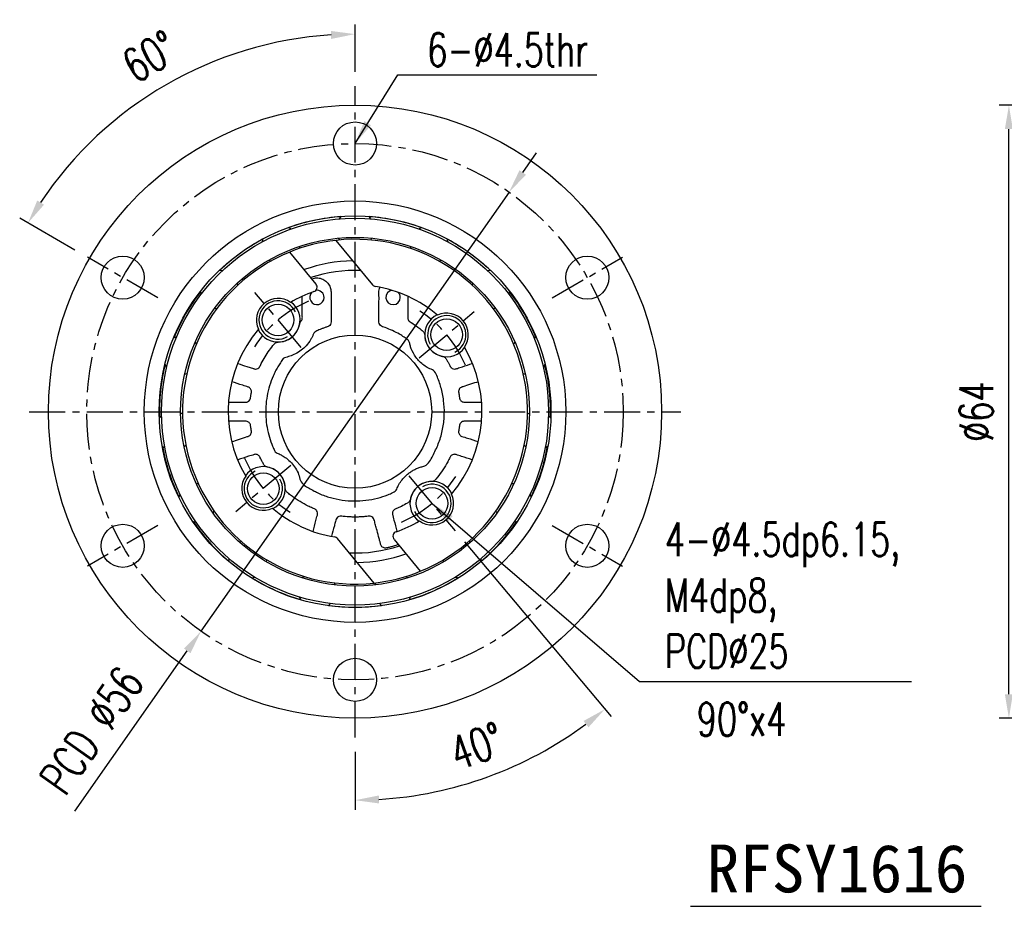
# Model space of a CAD drawing. Header units: millimetres. Extents: x -35 to 371, y -58 to 75.
# Tile 1 of 123: x -35 to 68, y -52 to 41. Entities that reach past the tile are written whole.
import ezdxf
from ezdxf.enums import TextEntityAlignment as Align

# ---------------------------------------------------------------- set-up
doc = ezdxf.new("R2010")
doc.units = ezdxf.units.MM
doc.linetypes.add('CENTER', pattern=[2, 1.25, -0.25, 0.25, -0.25])
for name, color, linetype in [('CHA', 7, 'Continuous'), ('CL', 1, 'CENTER'), ('DIM', 4, 'Continuous'), ('OUT', 3, 'Continuous')]:
    doc.layers.add(name, color=color, linetype=linetype)
doc.styles.add('DIM-7', font='SIMPLEX.shx', dxfattribs={"width": 0.7, "bigfont": 'chineset.shx'})
doc.styles.add('T', font='kaiu.ttf')
doc.dimstyles.new('CNS', dxfattribs={"dimtxt": 3.5, "dimasz": 2.5, "dimexe": 1, "dimexo": 1.5, "dimgap": 0.09, "dimtad": 0, "dimdsep": 46, "dimtxsty": 'DIM-7', "dimcen": 0.09, "dimclrd": 1, "dimclre": 1, "dimclrt": 4, "dimadec": 0, "dimazin": 0, "dimtfac": 1, "dimtix": 1, "dimtmove": 2, "dimatfit": 3, "dimfxl": 1, "dimtvp": 0.971429, "dimtolj": 1, "dimarcsym": 0})

# ---------------------------------------------------------------- blocks, each defined once
blk = doc.blocks.new('*D0')
at = {"layer": 'DEFPOINTS', "color": 0}
for p in [(-13.48, 37.04), (0, 34), (-27.93, 16.13), (-20.57, 11.88), (0, -34)]:
    blk.add_point(p, dxfattribs=at)
at = {"layer": 'DIM', "color": 0, "lineweight": -2}
for p, q in [((0, 35.5), (0, 40.42)), ((-29.23, 16.88), (-35, 20.21))]:
    blk.add_line(p, q, dxfattribs=at)
blk.add_arc((0, 0), 39.42, 93.6347, 146.3653, dxfattribs=at)
at = {"layer": 'DIM', "color": 0}
for points in [[(-2.51, 39.75), (-2.49, 38.92), (0, 39.42)], [(-32.46, 21.61), (-33.17, 22.05), (-34.13, 19.71)]]:
    blk.add_solid(points, dxfattribs=at)
at = {"layer": 'DIM', "color": 0, "insert": (-21.41, 37.08), "char_height": 3.5, "attachment_point": 5, "rotation": 30, "style": 'DIM-7'}
blk.add_mtext('\\A1;60°', dxfattribs=at)
blk = doc.blocks.new('*D1')
at = {"layer": 'DEFPOINTS', "color": 0}
for p in [(0, 34), (5.62, -6.7), (10.45, -12.45), (0, -34), (9.35, -39.47)]:
    blk.add_point(p, dxfattribs=at)
at = {"layer": 'DIM', "color": 0, "lineweight": -2}
for p, q in [((11.41, -13.6), (26.72, -31.84)), ((0, -35.5), (0, -41.56))]:
    blk.add_line(p, q, dxfattribs=at)
blk.add_arc((0, 0), 40.56, 273.5319, 306.4681, dxfattribs=at)
at = {"layer": 'DIM', "color": 0}
for points in [[(23.85, -32.29), (24.37, -32.95), (26.07, -31.07)], [(2.51, -40.9), (2.49, -40.07), (0, -40.56)]]:
    blk.add_solid(points, dxfattribs=at)
at = {"layer": 'DIM', "color": 0, "insert": (12.71, -34.92), "char_height": 3.5, "attachment_point": 5, "rotation": 20, "style": 'DIM-7'}
blk.add_mtext('\\A1;40°', dxfattribs=at)
blk = doc.blocks.new('*D2')
at = {"layer": 'DEFPOINTS', "color": 0}
for p in [(68.25, 32), (100, 32), (100, -32)]:
    blk.add_point(p, dxfattribs=at)
at = {"layer": 'DIM', "color": 0, "lineweight": -2}
for p, q in [((98.5, 32), (67.25, 32)), ((68.25, -29.5), (68.25, 29.5)), ((98.5, -32), (67.25, -32))]:
    blk.add_line(p, q, dxfattribs=at)
at = {"layer": 'DIM', "color": 0}
for points in [[(67.83, 29.5), (68.66, 29.5), (68.25, 32)], [(67.83, -29.5), (68.66, -29.5), (68.25, -32)]]:
    blk.add_solid(points, dxfattribs=at)
at = {"layer": 'DIM', "color": 0, "insert": (64.85, 0), "char_height": 3.5, "attachment_point": 5, "rotation": 90, "style": 'DIM-7'}
blk.add_mtext('\\A1;%%C64', dxfattribs=at)
blk = doc.blocks.new('*D10')
at = {"layer": 'DEFPOINTS', "color": 0}
for p in [(16.08, 22.93), (-16.08, -22.93)]:
    blk.add_point(p, dxfattribs=at)
at = {"layer": 'DIM', "color": 7, "lineweight": -2}
for p, q in [((17.51, 24.97), (18.95, 27.02)), ((16.08, 22.93), (-16.08, -22.93)), ((-29.24, -41.7), (-17.51, -24.97))]:
    blk.add_line(p, q, dxfattribs=at)
at = {"layer": 'DIM', "color": 7}
for points in [[(17.17, 25.21), (17.85, 24.73), (16.08, 22.93)], [(-17.85, -24.73), (-17.17, -25.21), (-16.08, -22.93)]]:
    blk.add_solid(points, dxfattribs=at)
at = {"layer": 'DIM', "color": 0, "insert": (-27.49, -33.28), "char_height": 3.5, "attachment_point": 5, "rotation": 54.9624, "style": 'DIM-7'}
blk.add_mtext('\\A1;PCD ∅56', dxfattribs=at)

msp = doc.modelspace()

# ---------------------------------------------------------------- linework, layer by layer
at = {"layer": 'CL', "color": 7, "ltscale": 3}
for p, q in [((0, -34), (0, 34)), ((-20.568, 11.875), (-27.929, 16.125)), ((20.568, 11.875), (27.929, 16.125)), ((-5.624, 6.703), (-10.445, 12.448)), ((6.703, 5.624), (12.448, 10.445)), ((-34, 0), (34, 0)), ((-6.703, -5.624), (-12.448, -10.445)), ((5.624, -6.703), (10.445, -12.448)), ((-20.568, -11.875), (-27.929, -16.125)), ((20.568, -11.875), (27.929, -16.125))]:
    msp.add_line(p, q, dxfattribs=at)
msp.add_circle((0, 0), 28, dxfattribs=at)
for start, end in [(112.8047, 147.1953), (22.8047, 57.1953), (202.8047, 237.1953), (292.8047, 327.1953)]:
    msp.add_arc((0, 0), 12.5, start, end, dxfattribs=at)
at = {"layer": 'DIM', "color": 7}
msp.add_line((35.026, -51.64), (65.35, -51.64), dxfattribs=at)
for centre, start, end in [((-8.035, 9.576), 25, 299.58857), ((9.576, 8.035), 295, 209.58857), ((-9.576, -8.035), 115, 29.58857), ((8.035, -9.576), 205, 119.58857)]:
    msp.add_arc(centre, 2, start, end, dxfattribs=at)
at = {"layer": 'OUT', "color": 7, "linetype": 'Continuous'}
for p, q in [((1.65, 20.154), (1.458, 20.398)), ((-1.997, 17.889), (1.815, 13.255)), ((-1.746, 18.109), (-1.634, 17.926)), ((-4.07, 13.326), (-6.813, 16.661)), ((-5.798, 17.041), (-5.77, 17.255)), ((-8.964, 15.835), (-8.784, 15.711)), ((14.183, 14.733), (13.875, 14.712)), ((-12.228, 13.209), (-12.291, 13.419)), ((14.415, 10.78), (14.626, 10.82)), ((17.553, 3.985), (17.766, 3.935)), ((20.407, -0.646), (20.417, 0)), ((18.201, -0.153), (17.998, -0.249)), ((17.657, -3.499), (17.834, -3.634)), ((16.557, -7.542), (16.341, -7.548)), ((-18.275, -8.64), (-18.394, -8.936)), ((-14.807, -10.562), (-14.707, -10.378)), ((16.62, -11.507), (16.936, -11.462)), ((1.997, -17.889), (-1.815, -13.255)), ((4.07, -13.326), (6.813, -16.661)), ((-11.858, -13.542), (-12.053, -13.622)), ((13.169, -15.645), (13.183, -15.413)), ((13.183, -15.413), (13.18, -15.31)), ((-9.231, -15.677), (-9.215, -15.463)), ((-5.325, -17.194), (-5.47, -17.346)), ((2.129, -17.874), (2.059, -18.071))]:
    msp.add_line(p, q, dxfattribs=at)
at = {"layer": 'OUT', "color": 7, "linetype": 'Continuous', "flags": 128}
for points in [[(-1.458, 20.398), (-1.56, 20.279), (-1.664, 20.133)], [(-6.686, 19.081), (-6.925, 19.21), (-6.964, 19.228)], [(6.964, 19.228), (6.757, 19.123), (6.689, 19.082)], [(-9.629, 18.041), (-9.653, 17.964), (-9.709, 17.716)], [(1.634, 17.926), (1.669, 17.979), (1.751, 18.118)], [(9.705, 17.742), (9.698, 17.78), (9.629, 18.041)], [(5.771, 17.25), (5.774, 17.216), (5.798, 17.041)], [(8.784, 15.711), (8.9, 15.788), (8.958, 15.831)], [(-13.863, 14.711), (-14.064, 14.73), (-14.183, 14.733)], [(12.287, 13.41), (12.254, 13.307), (12.228, 13.209)], [(-16.134, 12.565), (-16.134, 12.56), (-16.078, 12.243)], [(16.078, 12.246), (16.107, 12.373), (16.134, 12.565)], [(-14.634, 10.822), (-14.441, 10.784), (-14.415, 10.78)], [(-18.64, 7.802), (-18.769, 7.763), (-18.949, 7.69)], [(-16.543, 7.093), (-16.683, 7.257), (-16.69, 7.264)], [(16.679, 7.253), (16.56, 7.114), (16.543, 7.093)], [(18.949, 7.69), (18.944, 7.693), (18.659, 7.797)], [(-19.85, 4.916), (-19.679, 4.661), (-19.662, 4.639)], [(19.662, 4.639), (19.789, 4.814), (19.85, 4.916)], [(-17.772, 3.934), (-17.652, 3.959), (-17.553, 3.985)], [(-20.2, -0.452), (-20.247, -0.492), (-20.439, -0.682)], [(-17.998, -0.249), (-18.123, -0.186), (-18.195, -0.155)], [(20.439, -0.682), (20.384, -0.622), (20.215, -0.464)], [(-20.134, -3.582), (-19.94, -3.71), (-19.869, -3.749)], [(-17.825, -3.628), (-17.796, -3.608), (-17.657, -3.499)], [(19.857, -3.756), (20.099, -3.608), (20.134, -3.582)], [(-16.341, -7.548), (-16.405, -7.544), (-16.555, -7.542)], [(18.394, -8.936), (18.342, -8.788), (18.268, -8.626)], [(14.707, -10.378), (14.736, -10.435), (14.811, -10.569)], [(-16.936, -11.462), (-16.782, -11.49), (-16.604, -11.508)], [(12.065, -13.628), (12.023, -13.608), (11.858, -13.542)], [(-13.181, -15.334), (-13.174, -15.602), (-13.169, -15.645)], [(9.215, -15.463), (9.223, -15.602), (9.231, -15.674)], [(-10.81, -17.359), (-10.731, -17.342), (-10.488, -17.266)], [(5.479, -17.358), (5.397, -17.266), (5.325, -17.194)], [(10.488, -17.266), (10.549, -17.289), (10.81, -17.359)], [(-2.057, -18.077), (-2.119, -17.898), (-2.129, -17.874)], [(-5.804, -19.372), (-5.725, -19.545), (-5.667, -19.649)], [(5.667, -19.649), (5.803, -19.373), (5.807, -19.363)], [(-2.815, -20.255), (-2.81, -20.252), (-2.558, -20.039)], [(2.577, -20.057), (2.662, -20.135), (2.815, -20.255)]]:
    msp.add_lwpolyline(points, dxfattribs=at)
at = {"layer": 'OUT', "color": 7, "linetype": 'Continuous'}
for centre, radius in [((0, 0), 32), ((0, 28), 2.25), ((0, 0), 22), ((0, 0), 20.45), ((0, 0), 20.202), ((0, 0), 18.202), ((-24.249, 14), 2.25), ((24.249, 14), 2.25), ((-8.035, 9.576), 1.65), ((9.576, 8.035), 1.65), ((0, 0), 8), ((-9.576, -8.035), 1.65), ((8.035, -9.576), 1.65), ((-24.249, -14), 2.25), ((24.249, -14), 2.25), ((0, -28), 2.25)]:
    msp.add_circle(centre, radius, dxfattribs=at)
for centre, radius, start, end in [((0, 0), 20.417, 94.18585, 109.81415), ((0, 0), 20.417, 70.18585, 85.81415), ((0, 0), 20.417, 118.18585, 133.81415), ((0, 0), 18, 96.36957, 112.24229), ((0, 0), 18, 292.24229, 96.36957), ((0, 0), 20.417, 46.18585, 61.81415), ((0, 0), 18, 112.24229, 276.36957), ((0, 0), 15.75, 90.8589, 109.69053), ((0, 0), 14.75, 87.68853, 108.28964), ((0, 0), 20.417, 142.18585, 157.81415), ((0, 0), 13.25, 108.91022, 120.54506), ((-3.972, 11.925), 0.75, 133.8294, 0), ((-4.456, 13.008), 0.5, 288.91022, 39.4398), ((-3.972, 11.925), 0.75, 0, 99.2621), ((2.201, 13.573), 0.5, 219.4398, 260.78954), ((0, 0), 13.25, 49.45494, 80.78954), ((3.972, 11.925), 0.75, 96.98661, 0), ((3.972, 11.925), 0.75, 0, 46.1706), ((0, 0), 20.417, 22.18585, 37.81415), ((-8.035, 9.576), 2.25, 54.67485, 205.32515), ((-8.035, 9.576), 2.3, 205.88496, 54.11504), ((9.576, 8.035), 2.25, 324.67485, 115.32515), ((9.576, 8.035), 2.3, 115.88496, 324.11504), ((0, 0), 13.25, 139.45494, 210.54506), ((0, 0), 13.25, 319.45494, 30.54506), ((0, 0), 20.417, 166.18585, 181.81415), ((0, 0), 20.417, 0, 13.81415), ((0, 0), 20.417, 190.18585, 205.81415), ((0, 0), 20.417, 334.18585, 349.81415), ((-9.576, -8.035), 2.3, 295.88418, 144.11582), ((-9.576, -8.035), 2.25, 144.67485, 295.32515), ((8.035, -9.576), 2.3, 25.88496, 234.11504), ((8.035, -9.576), 2.25, 234.67485, 25.32515), ((0, 0), 13.25, 229.45494, 260.78954), ((0, 0), 20.417, 214.18585, 229.81415), ((0, 0), 13.25, 288.91022, 300.54506), ((0, 0), 20.417, 310.18585, 325.81415), ((-2.201, -13.573), 0.5, 39.4398, 80.78954), ((4.456, -13.008), 0.5, 108.91022, 219.4398), ((0, 0), 14.75, 267.68853, 288.28964), ((0, 0), 15.75, 270.8589, 289.69053), ((0, 0), 20.417, 238.18585, 253.81415), ((0, 0), 18, 276.36957, 292.24229), ((0, 0), 20.417, 286.18585, 301.81415), ((0, 0), 20.417, 262.18585, 277.81415)]:
    msp.add_arc(centre, radius, start, end, dxfattribs=at)
for points, knots in [([(-4.521, 13.873), (-4.43, 13.904), (-4.184, 13.989), (-3.735, 13.979), (-3.233, 13.802), (-2.819, 13.449), (-2.561, 12.994), (-2.486, 12.518), (-2.504, 12.071), (-2.499, 11.634), (-2.501, 11.198), (-2.498, 10.541), (-2.511, 9.932), (-2.491, 9.384), (-2.533, 9.103), (-2.751, 8.888), (-3.052, 8.818), (-3.349, 8.701), (-3.626, 8.593), (-3.874, 8.478), (-4.104, 8.386), (-4.321, 8.203), (-4.407, 7.91), (-4.562, 7.627), (-4.808, 7.221), (-5.195, 6.755), (-5.754, 6.288), (-6.342, 5.956), (-6.921, 5.735), (-7.527, 5.624), (-7.786, 5.106), (-8.075, 4.678), (-8.323, 4.209), (-8.629, 3.563), (-8.942, 2.712), (-9.198, 1.647), (-9.328, 0.554), (-9.329, -0.546), (-9.201, -1.628), (-8.957, -2.653), (-8.699, -3.382), (-8.495, -3.839), (-8.398, -4.068), (-8.256, -4.28), (-8.029, -4.364), (-7.823, -4.459), (-7.529, -4.614), (-7.115, -4.886), (-6.624, -5.33), (-6.198, -5.902), (-5.845, -6.52), (-5.755, -7.201), (-5.322, -7.696), (-4.626, -8.094), (-3.737, -8.577), (-2.574, -8.988), (-1.355, -9.253), (-0.106, -9.35), (1.138, -9.281), (2.323, -9.055), (3.164, -8.779), (3.694, -8.563), (3.952, -8.442), (4.222, -8.328), (4.352, -8.077), (4.449, -7.837), (4.628, -7.504), (4.867, -7.148), (5.183, -6.789), (5.482, -6.513), (5.809, -6.268), (6.155, -6.058), (6.52, -5.892), (6.886, -5.745), (7.277, -5.707), (7.832, -5.241), (8.277, -4.289), (8.861, -3.038), (9.208, -1.662), (9.357, -0.247), (9.285, 1.17), (9.054, 2.306), (8.777, 3.169), (8.54, 3.751), (8.266, 4.354), (7.654, 4.506), (7.182, 4.846), (6.732, 5.227), (6.257, 5.787), (5.941, 6.378), (5.734, 6.935), (5.696, 7.276), (5.53, 7.525), (5.322, 7.652), (5.038, 7.851), (4.571, 8.135), (3.912, 8.474), (3.315, 8.728), (2.884, 8.859), (2.638, 8.971), (2.498, 9.204), (2.501, 9.456), (2.5, 9.696), (2.5, 10.097), (2.501, 10.656), (2.496, 11.378), (2.513, 12.065), (2.469, 12.611), (2.568, 12.889), (2.596, 12.966)], [0, 0, 0, 0, 0.0044554, 0.0121352, 0.0204529, 0.0289312, 0.0370371, 0.0443626, 0.0511684, 0.0579715, 0.0647746, 0.0715776, 0.0887213, 0.0932114, 0.0973384, 0.101568, 0.1065896, 0.1115686, 0.1165488, 0.1204609, 0.1243599, 0.1281558, 0.133224, 0.1382196, 0.1432897, 0.1554282, 0.1663616, 0.1772074, 0.1867409, 0.195799, 0.2039562, 0.2120943, 0.2203349, 0.2286666, 0.2455458, 0.2626313, 0.2798077, 0.2969557, 0.3139574, 0.3307006, 0.3461261, 0.3501056, 0.3540567, 0.3578772, 0.3615406, 0.3650367, 0.3685749, 0.3770465, 0.3881631, 0.3993236, 0.4103497, 0.4210758, 0.4305612, 0.4397739, 0.4585829, 0.4777979, 0.4972604, 0.516799, 0.5362383, 0.5554082, 0.5730588, 0.5776072, 0.58212, 0.5865223, 0.5907782, 0.5947476, 0.5987719, 0.6084235, 0.6147478, 0.6211041, 0.6274593, 0.6337803, 0.640035, 0.6461933, 0.6522081, 0.6578659, 0.6789066, 0.7005692, 0.722633, 0.7448511, 0.7669662, 0.7887278, 0.798987, 0.8090893, 0.818782, 0.8277199, 0.8367639, 0.845962, 0.8552157, 0.8709823, 0.8770436, 0.8829432, 0.8867704, 0.8905075, 0.89424, 0.9030563, 0.9160118, 0.9289459, 0.933245, 0.9371987, 0.9412618, 0.9450734, 0.948817, 0.9525605, 0.9637913, 0.9750221, 0.9862529, 0.9961681, 1, 1, 1, 1]), ([(-12.229, 5.025), (-11.917, 4.924), (-11.45, 4.772), (-10.905, 4.595), (-10.652, 4.512), (-10.554, 4.481), (-10.525, 4.471), (-10.518, 4.469), (-10.502, 4.465), (-10.493, 4.463), (-10.45, 4.454), (-10.413, 4.45), (-10.301, 4.451), (-10.222, 4.469), (-10.083, 4.54), (-10.024, 4.592), (-9.936, 4.709), (-9.911, 4.772), (-9.852, 4.894), (-9.699, 5.198), (-9.533, 5.496), (-9.106, 6.195), (-8.786, 6.64), (-8.416, 7.084), (-8.395, 7.109), (-8.349, 7.155), (-8.323, 7.176), (-8.239, 7.23), (-8.175, 7.256), (-8.094, 7.27), (-8.078, 7.273), (-8.046, 7.275), (-8.029, 7.276), (-7.989, 7.276), (-7.907, 7.278), (-7.825, 7.284), (-7.548, 7.317), (-7.32, 7.377), (-6.883, 7.57), (-6.676, 7.704), (-6.313, 8.031), (-6.16, 8.223), (-5.923, 8.633), (-5.841, 8.851), (-5.78, 9.119), (-5.772, 9.173), (-5.751, 9.276), (-5.732, 9.327), (-5.693, 9.396), (-5.678, 9.418), (-5.645, 9.46), (-5.626, 9.477), (-5.579, 9.536), (-5.553, 9.581), (-5.515, 9.677), (-5.504, 9.728), (-5.498, 9.829), (-5.5, 9.878), (-5.5, 10.027), (-5.5, 10.326), (-5.5, 11.022), (-5.5, 11.619), (-5.5, 12.017)], [0, 0, 0, 0, 0.0625, 0.09375, 0.109375, 0.1132812, 0.1132812, 0.1152344, 0.1152344, 0.1171875, 0.1171875, 0.125, 0.125, 0.140625, 0.140625, 0.15625, 0.15625, 0.171875, 0.171875, 0.1875, 0.25, 0.25, 0.375, 0.375, 0.3828125, 0.3828125, 0.390625, 0.390625, 0.40625, 0.40625, 0.4101562, 0.4101562, 0.4140625, 0.4140625, 0.421875, 0.4375, 0.4375, 0.5, 0.5, 0.5625, 0.5625, 0.625, 0.625, 0.6875, 0.6875, 0.703125, 0.703125, 0.71875, 0.71875, 0.7265625, 0.7265625, 0.734375, 0.734375, 0.75, 0.75, 0.765625, 0.765625, 0.78125, 0.78125, 0.8125, 0.875, 1, 1, 1, 1]), ([(5.5, 12.022), (5.5, 11.381), (5.5, 10.659), (5.5, 9.938), (5.5, 9.817), (5.5, 9.78), (5.51, 9.705), (5.519, 9.668), (5.561, 9.558), (5.608, 9.492), (5.721, 9.389), (5.786, 9.356), (6.096, 9.161), (6.338, 8.995), (6.691, 8.732), (6.864, 8.598), (7.034, 8.458), (7.118, 8.387), (7.142, 8.364), (7.186, 8.309), (7.206, 8.278), (7.255, 8.182), (7.272, 8.11), (7.277, 8.006), (7.276, 7.98), (7.278, 7.921), (7.28, 7.892), (7.291, 7.743), (7.309, 7.622), (7.396, 7.259), (7.497, 7.017), (7.779, 6.576), (7.96, 6.378), (8.37, 6.059), (8.599, 5.938), (8.887, 5.839), (8.945, 5.822), (9.032, 5.8), (9.061, 5.793), (9.118, 5.781), (9.148, 5.775), (9.282, 5.748), (9.389, 5.686), (9.497, 5.556), (9.522, 5.508), (9.576, 5.413), (9.656, 5.27), (9.785, 5.03), (9.882, 4.834), (9.934, 4.723), (9.939, 4.715), (9.95, 4.695), (9.956, 4.684), (9.976, 4.655), (9.991, 4.635), (10.04, 4.58), (10.08, 4.547), (10.213, 4.467), (10.321, 4.444), (10.468, 4.455), (10.513, 4.467), (10.599, 4.495), (10.816, 4.566), (11.379, 4.749), (11.898, 4.917), (12.244, 5.03)], [0, 0, 0, 0, 0.125, 0.140625, 0.140625, 0.1484375, 0.1484375, 0.15625, 0.15625, 0.171875, 0.171875, 0.1875, 0.1875, 0.25, 0.25, 0.28125, 0.296875, 0.296875, 0.3046875, 0.3046875, 0.3125, 0.3125, 0.328125, 0.328125, 0.3359375, 0.3359375, 0.34375, 0.34375, 0.375, 0.375, 0.4375, 0.4375, 0.5, 0.5, 0.5625, 0.5625, 0.578125, 0.578125, 0.5859375, 0.5859375, 0.59375, 0.59375, 0.625, 0.625, 0.640625, 0.640625, 0.65625, 0.6875, 0.71875, 0.71875, 0.7226562, 0.7226562, 0.7265625, 0.7265625, 0.734375, 0.734375, 0.75, 0.75, 0.78125, 0.78125, 0.796875, 0.796875, 0.8125, 0.875, 1, 1, 1, 1]), ([(-13.198, 1), (-12.632, 1), (-12.048, 1), (-11.465, 1), (-11.43, 1), (-11.41, 1), (-11.366, 1), (-11.335, 1.003), (-11.243, 1.022), (-11.18, 1.047), (-11.069, 1.121), (-11.02, 1.17), (-10.947, 1.281), (-10.924, 1.342), (-10.906, 1.431), (-10.903, 1.46), (-10.895, 1.518), (-10.882, 1.606), (-10.86, 1.752), (-10.838, 1.883), (-10.825, 1.955), (-10.82, 1.984), (-10.817, 2), (-10.81, 2.037), (-10.808, 2.062), (-10.805, 2.192), (-10.84, 2.306), (-10.94, 2.441), (-10.981, 2.48), (-11.07, 2.54), (-11.117, 2.561), (-11.352, 2.637), (-11.913, 2.819), (-12.475, 3.002), (-12.85, 3.124)], [0, 0, 0, 0, 0.25, 0.2578125, 0.2578125, 0.265625, 0.265625, 0.28125, 0.28125, 0.3125, 0.3125, 0.34375, 0.34375, 0.375, 0.375, 0.390625, 0.390625, 0.40625, 0.4375, 0.46875, 0.4765625, 0.4765625, 0.484375, 0.484375, 0.5, 0.5, 0.5625, 0.5625, 0.59375, 0.59375, 0.625, 0.625, 0.75, 1, 1, 1, 1]), ([(12.867, 3.129), (12.327, 2.954), (11.77, 2.773), (11.212, 2.592), (11.178, 2.581), (11.16, 2.575), (11.118, 2.56), (11.09, 2.548), (11.007, 2.501), (10.955, 2.458), (10.872, 2.352), (10.841, 2.289), (10.807, 2.161), (10.804, 2.096), (10.815, 2.005), (10.821, 1.977), (10.831, 1.918), (10.847, 1.831), (10.871, 1.684), (10.888, 1.567), (10.9, 1.479), (10.904, 1.447), (10.912, 1.398), (10.917, 1.373), (10.957, 1.248), (11.027, 1.15), (11.167, 1.055), (11.218, 1.032), (11.322, 1.004), (11.373, 1), (11.62, 1), (12.214, 1), (12.807, 1), (13.203, 1)], [0, 0, 0, 0, 0.25, 0.2578125, 0.2578125, 0.265625, 0.265625, 0.28125, 0.28125, 0.3125, 0.3125, 0.34375, 0.34375, 0.375, 0.375, 0.390625, 0.390625, 0.40625, 0.4375, 0.46875, 0.46875, 0.484375, 0.484375, 0.5, 0.5, 0.5625, 0.5625, 0.59375, 0.59375, 0.625, 0.625, 0.75, 1, 1, 1, 1]), ([(-12.867, -3.129), (-12.327, -2.954), (-11.77, -2.773), (-11.212, -2.592), (-11.178, -2.581), (-11.16, -2.575), (-11.118, -2.56), (-11.09, -2.548), (-11.007, -2.501), (-10.955, -2.458), (-10.872, -2.352), (-10.841, -2.289), (-10.807, -2.161), (-10.804, -2.096), (-10.815, -2.005), (-10.821, -1.977), (-10.831, -1.918), (-10.847, -1.831), (-10.871, -1.684), (-10.888, -1.567), (-10.9, -1.479), (-10.904, -1.447), (-10.912, -1.398), (-10.917, -1.373), (-10.957, -1.248), (-11.027, -1.15), (-11.167, -1.055), (-11.218, -1.032), (-11.322, -1.004), (-11.373, -1), (-11.62, -1), (-12.214, -1), (-12.807, -1), (-13.203, -1)], [0, 0, 0, 0, 0.25, 0.2578125, 0.2578125, 0.265625, 0.265625, 0.28125, 0.28125, 0.3125, 0.3125, 0.34375, 0.34375, 0.375, 0.375, 0.390625, 0.390625, 0.40625, 0.4375, 0.46875, 0.46875, 0.484375, 0.484375, 0.5, 0.5, 0.5625, 0.5625, 0.59375, 0.59375, 0.625, 0.625, 0.75, 1, 1, 1, 1]), ([(13.198, -1), (12.632, -1), (12.048, -1), (11.465, -1), (11.43, -1), (11.41, -1), (11.366, -1), (11.335, -1.003), (11.243, -1.022), (11.18, -1.047), (11.069, -1.121), (11.02, -1.17), (10.947, -1.281), (10.924, -1.342), (10.906, -1.431), (10.903, -1.46), (10.895, -1.518), (10.882, -1.606), (10.86, -1.752), (10.838, -1.883), (10.825, -1.955), (10.82, -1.984), (10.817, -2), (10.81, -2.037), (10.808, -2.062), (10.805, -2.192), (10.84, -2.306), (10.94, -2.441), (10.981, -2.48), (11.07, -2.54), (11.117, -2.561), (11.352, -2.637), (11.913, -2.819), (12.475, -3.002), (12.85, -3.124)], [0, 0, 0, 0, 0.25, 0.2578125, 0.2578125, 0.265625, 0.265625, 0.28125, 0.28125, 0.3125, 0.3125, 0.34375, 0.34375, 0.375, 0.375, 0.390625, 0.390625, 0.40625, 0.4375, 0.46875, 0.4765625, 0.4765625, 0.484375, 0.484375, 0.5, 0.5, 0.5625, 0.5625, 0.59375, 0.59375, 0.625, 0.625, 0.75, 1, 1, 1, 1]), ([(-4.384, -12.497), (-4.283, -12.122), (-4.133, -11.561), (-3.983, -10.999), (-3.926, -10.789), (-3.919, -10.764), (-3.909, -10.724), (-3.906, -10.704), (-3.898, -10.64), (-3.899, -10.596), (-3.919, -10.462), (-3.958, -10.373), (-4.046, -10.269), (-4.08, -10.239), (-4.151, -10.189), (-4.188, -10.171), (-4.299, -10.125), (-4.521, -10.03), (-4.739, -9.928), (-5.172, -9.713), (-5.455, -9.557), (-6.006, -9.221), (-6.274, -9.041), (-6.663, -8.754), (-6.791, -8.655), (-6.947, -8.529), (-6.978, -8.504), (-7.04, -8.452), (-7.072, -8.426), (-7.158, -8.352), (-7.207, -8.287), (-7.252, -8.177), (-7.263, -8.139), (-7.272, -8.082), (-7.274, -8.063), (-7.276, -8.025), (-7.276, -8.009), (-7.277, -7.929), (-7.281, -7.864), (-7.301, -7.668), (-7.326, -7.534), (-7.44, -7.137), (-7.568, -6.875), (-7.916, -6.416), (-8.135, -6.22), (-8.614, -5.927), (-8.872, -5.83), (-9.155, -5.773), (-9.185, -5.769), (-9.244, -5.752), (-9.273, -5.741), (-9.356, -5.699), (-9.407, -5.659), (-9.49, -5.567), (-9.518, -5.514), (-9.578, -5.41), (-9.665, -5.254), (-9.777, -5.043), (-9.871, -4.855), (-9.91, -4.775), (-9.936, -4.721), (-9.946, -4.701), (-10.017, -4.591), (-10.11, -4.514), (-10.325, -4.44), (-10.442, -4.444), (-10.726, -4.537), (-11.296, -4.722), (-11.865, -4.907), (-12.244, -5.03)], [0, 0, 0, 0, 0.0625, 0.09375, 0.09375, 0.0976563, 0.0976563, 0.1015625, 0.1015625, 0.109375, 0.109375, 0.125, 0.125, 0.1328125, 0.1328125, 0.140625, 0.140625, 0.15625, 0.1875, 0.1875, 0.25, 0.25, 0.3125, 0.3125, 0.34375, 0.34375, 0.3515625, 0.3515625, 0.359375, 0.359375, 0.375, 0.375, 0.3828125, 0.3828125, 0.3867187, 0.3867187, 0.390625, 0.390625, 0.40625, 0.40625, 0.4375, 0.4375, 0.5, 0.5, 0.5625, 0.5625, 0.625, 0.625, 0.6328125, 0.6328125, 0.640625, 0.640625, 0.65625, 0.65625, 0.671875, 0.671875, 0.6875, 0.71875, 0.734375, 0.7421875, 0.7421875, 0.75, 0.75, 0.78125, 0.78125, 0.8125, 0.8125, 0.875, 1, 1, 1, 1]), ([(12.229, -5.025), (11.857, -4.904), (11.299, -4.723), (10.74, -4.541), (10.531, -4.473), (10.512, -4.467), (10.471, -4.458), (10.45, -4.454), (10.385, -4.448), (10.339, -4.45), (10.203, -4.473), (10.115, -4.517), (10.013, -4.607), (9.984, -4.641), (9.938, -4.713), (9.922, -4.75), (9.869, -4.86), (9.76, -5.078), (9.644, -5.293), (9.403, -5.718), (9.229, -5.995), (8.858, -6.531), (8.66, -6.79), (8.426, -7.071), (8.401, -7.103), (8.346, -7.157), (8.315, -7.182), (8.213, -7.244), (8.134, -7.269), (8.038, -7.276), (8.019, -7.276), (7.987, -7.276), (7.938, -7.277), (7.889, -7.28), (7.79, -7.288), (7.724, -7.296), (7.389, -7.351), (7.116, -7.447), (6.617, -7.741), (6.393, -7.94), (6.04, -8.395), (5.912, -8.652), (5.814, -8.972), (5.798, -9.036), (5.778, -9.132), (5.773, -9.164), (5.759, -9.223), (5.748, -9.253), (5.71, -9.339), (5.672, -9.392), (5.582, -9.48), (5.528, -9.51), (5.266, -9.66), (5.052, -9.774), (4.726, -9.934), (4.562, -10.011), (4.396, -10.084), (4.285, -10.131), (4.225, -10.154), (4.086, -10.222), (3.999, -10.305), (3.899, -10.513), (3.89, -10.633), (3.923, -10.783), (3.937, -10.831), (3.963, -10.928), (4.003, -11.074), (4.146, -11.61), (4.277, -12.097), (4.381, -12.487)], [0, 0, 0, 0, 0.0625, 0.09375, 0.09375, 0.0976563, 0.0976563, 0.1015625, 0.1015625, 0.109375, 0.109375, 0.125, 0.125, 0.1328125, 0.1328125, 0.140625, 0.140625, 0.15625, 0.1875, 0.1875, 0.25, 0.25, 0.3125, 0.3125, 0.3203125, 0.3203125, 0.328125, 0.328125, 0.34375, 0.34375, 0.3476563, 0.3476563, 0.3515625, 0.359375, 0.359375, 0.375, 0.375, 0.4375, 0.4375, 0.5, 0.5, 0.5625, 0.5625, 0.578125, 0.578125, 0.5859375, 0.5859375, 0.59375, 0.59375, 0.609375, 0.609375, 0.625, 0.625, 0.6875, 0.6875, 0.71875, 0.734375, 0.734375, 0.75, 0.75, 0.78125, 0.78125, 0.8125, 0.8125, 0.828125, 0.828125, 0.84375, 0.875, 1, 1, 1, 1]), ([(4.475, -13.818), (4.439, -13.858), (4.346, -13.959), (4.125, -13.999), (3.859, -14.086), (3.55, -14.155), (3.27, -14.249), (3.035, -14.235), (2.874, -14.16), (2.713, -14.004), (2.649, -13.746), (2.557, -13.409), (2.42, -12.899), (2.274, -12.324), (2.096, -11.74), (2.034, -11.266), (1.706, -10.855), (1.244, -10.936), (0.835, -10.97), (0.416, -10.995), (0, -11.003), (-0.552, -10.989), (-1.065, -10.97), (-1.536, -10.874), (-1.824, -10.981), (-1.983, -11.21), (-2.03, -11.454), (-2.097, -11.685), (-2.233, -12.201), (-2.351, -12.64), (-2.448, -13.001)], [0, 0, 0, 0, 0.0147421, 0.0372341, 0.0594987, 0.092897, 0.1249979, 0.1405592, 0.1569148, 0.1730875, 0.2009724, 0.2281187, 0.2707771, 0.3469528, 0.3932248, 0.4392143, 0.4804287, 0.51996, 0.5584306, 0.5969564, 0.6355099, 0.6740635, 0.7499399, 0.7781422, 0.8055137, 0.8296021, 0.8518408, 0.8739958, 0.8961509, 1, 1, 1, 1])]:
    msp.add_open_spline(points, degree=3, knots=knots, dxfattribs=at)

# ---------------------------------------------------------------- texts
at = {"layer": 'CHA', "style": 'T'}
msp.add_text('RFSY1616', height=5, dxfattribs=at).set_placement((50.309, -47.687), align=Align.MIDDLE)
at = {"layer": 'DIM', "color": 7, "char_height": 3.5, "attachment_point": 7, "style": 'DIM-7'}
for s, insert in [('6-%%C4.5thr', (7.54, 36.033)), ('4-%%C4.5dp6.15,\\PM4dp8,\\PPCD%%C25', (32.347, -26.747))]:
    msp.add_mtext(s, dxfattribs=dict(at, insert=insert))
at = {"layer": 'DIM', "color": 7, "insert": (35.68, -33.856), "char_height": 3.5, "attachment_point": 7, "style": 'DIM-7'}
msp.add_mtext_dynamic_manual_height_columns('90%%Dx4', width=13.02908, gutter_width=12.5, heights=[0], dxfattribs=at)

# ---------------------------------------------------------------- dimensions: what is measured, and where the dimension line sits
at = {"layer": 'DIM', "color": 7}
for base, line2, picture, middle in [((-13.481, 37.038), ((-20.568, 11.875), (-27.929, 16.125)), '*D0', (-21.408, 37.079)), ((9.354, -39.469), ((5.624, -6.703), (10.445, -12.448)), '*D1', (12.71, -34.921))]:
    dim = msp.add_angular_dim_2l(base=base, line1=((0, -34), (0, 34)), line2=line2, dimstyle='CNS', override={"dimclrd": 0, "dimclre": 0, "dimclrt": 0}, dxfattribs=at)
    dim.commit()
    dim.dimension.update_dxf_attribs({"geometry": picture, "text_midpoint": middle})
dim = msp.add_linear_dim(base=(68.245, 32), p1=(100, -32), p2=(100, 32), angle=90, text='%%C<>', dimstyle='CNS', override={"dimclrd": 0, "dimclre": 0, "dimclrt": 0}, dxfattribs=at)
dim.commit()
dim.dimension.update_dxf_attribs({"geometry": '*D2', "text_midpoint": (64.845, 0)})
dim = msp.add_diameter_dim_2p(p1=(16.075, 22.926), p2=(-16.075, -22.926), text='PCD <>', dimstyle='CNS', override={"dimclrd": 7, "dimclre": 0, "dimclrt": 0, "dimtmove": 0}, dxfattribs=at)
dim.commit()
dim.dimension.update_dxf_attribs({"geometry": '*D10', "text_midpoint": (-24.703, -35.23), "dimtype": 163})

# ---------------------------------------------------------------- leaders
at = {"layer": 'DIM', "color": 7, "annotation_type": 0, "has_hookline": 1, "hookline_direction": 0}
for points, text_width in [([(0, 28), (4.458, 35.179), (6.958, 35.179)], 18.2), ([(8.035, -9.576), (29.707, -28.173), (32.207, -28.173)], 25.783)]:
    msp.add_leader(points, dimstyle='CNS', override={"dimgap": 0.09, "dimtad": 1, "dimclrd": 0, "dimclre": 4}, dxfattribs=dict(at, text_width=text_width))

doc.saveas('drawing.dxf')
